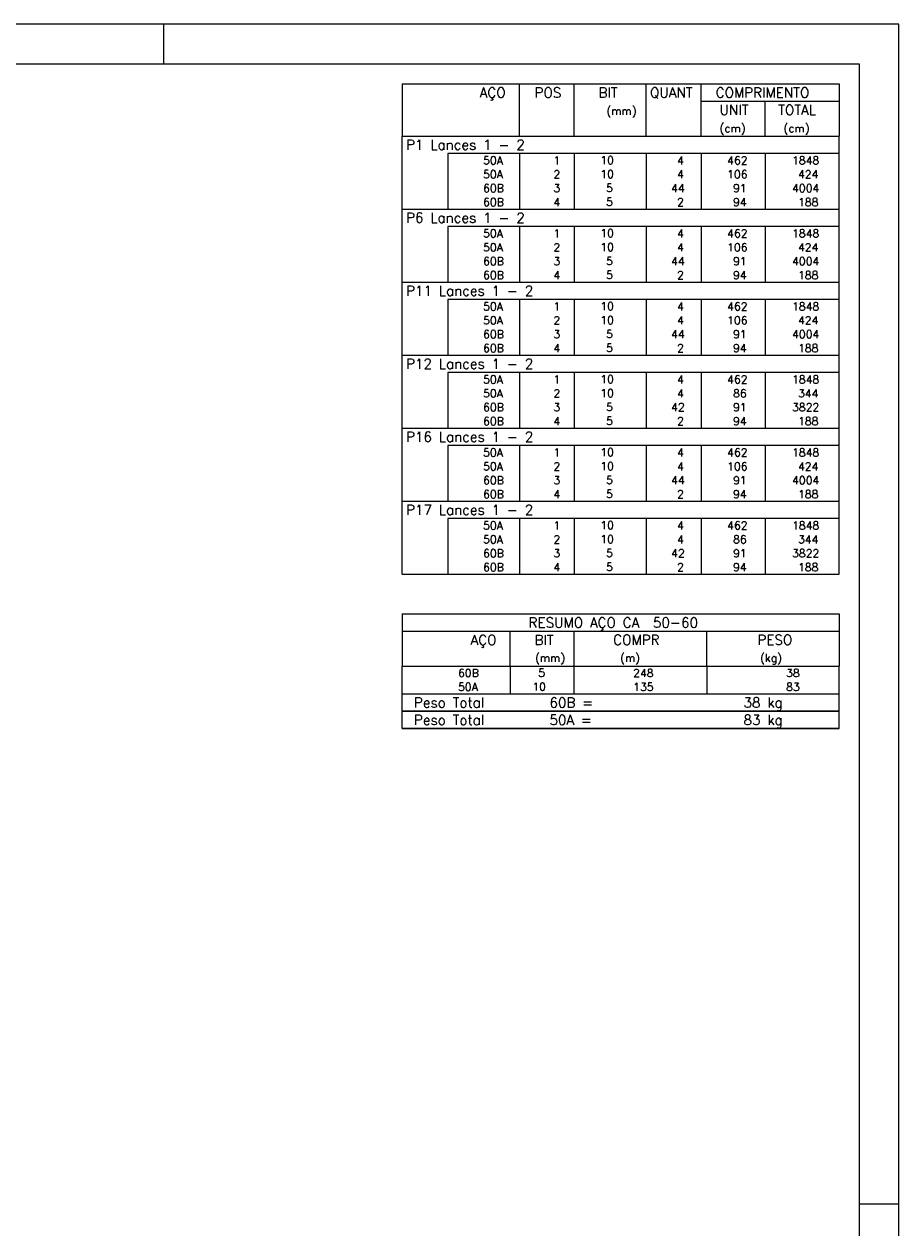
# Model space of a CAD drawing. Extents: x 0 to 84.1, y 0 to 59.4.
# Tile 6 of 6: x 62.1 to 84.1, y 29.1 to 59.4. Entities that reach past the tile are written whole.
import ezdxf

# ---------------------------------------------------------------- set-up
doc = ezdxf.new("R2010")
doc.units = 0
doc.header["$MEASUREMENT"] = 0
doc.layers.add('2', color=2, linetype='CONTINUOUS')
doc.styles.get("Standard").update_dxf_attribs({"font": 'ROMANS.SHX'})

msp = doc.modelspace()

# ---------------------------------------------------------------- linework, layer by layer
at = {"layer": '2', "linetype": 'Continuous'}
for p, q in [((84.100006, 59.400002), (0, 59.400002)), ((65.600006, 58.400002), (65.600006, 59.400002)), ((84.100006, 0), (84.100006, 59.400002)), ((71.6, 57.895002), (71.6, 56.582502)), ((71.6, 57.895002), (82.6, 57.895002)), ((74.55, 56.582502), (74.55, 57.895002)), ((75.93, 56.582502), (75.93, 57.895002)), ((77.74, 56.582502), (77.74, 57.895002)), ((79.12, 56.582502), (79.12, 57.895002)), ((82.6, 57.895002), (82.6, 56.582502)), ((79.12, 57.457502), (82.6, 57.457502)), ((80.73, 56.582502), (80.73, 57.457502)), ((71.6, 56.582502), (82.6, 56.582502)), ((71.6, 56.145002), (71.6, 56.582502)), ((71.6, 56.582502), (82.6, 56.582502)), ((82.6, 56.145002), (82.6, 56.582502)), ((71.6, 55.795002), (71.6, 56.145002)), ((82.6, 56.145002), (72.75, 56.145002)), ((72.75, 56.145002), (72.75, 55.795002)), ((74.55, 56.145002), (74.55, 55.795002)), ((75.93, 56.145002), (75.93, 55.795002)), ((77.74, 56.145002), (77.74, 55.795002)), ((79.12, 56.145002), (79.12, 55.795002)), ((80.73, 56.145002), (80.73, 55.795002)), ((82.6, 55.795002), (82.6, 56.145002)), ((71.6, 55.445002), (71.6, 55.795002)), ((72.75, 55.795002), (72.75, 55.445002)), ((74.55, 55.795002), (74.55, 55.445002)), ((75.93, 55.795002), (75.93, 55.445002)), ((77.74, 55.795002), (77.74, 55.445002)), ((79.12, 55.795002), (79.12, 55.445002)), ((80.73, 55.795002), (80.73, 55.445002)), ((82.6, 55.445002), (82.6, 55.795002)), ((71.6, 55.095002), (71.6, 55.445002)), ((72.75, 55.445002), (72.75, 55.095002)), ((74.55, 55.445002), (74.55, 55.095002)), ((75.93, 55.445002), (75.93, 55.095002)), ((77.74, 55.445002), (77.74, 55.095002)), ((79.12, 55.445002), (79.12, 55.095002)), ((80.73, 55.445002), (80.73, 55.095002)), ((82.6, 55.095002), (82.6, 55.445002)), ((71.6, 54.745002), (71.6, 55.095002)), ((72.75, 55.095002), (72.75, 54.745002)), ((74.55, 55.095002), (74.55, 54.745002)), ((75.93, 55.095002), (75.93, 54.745002)), ((77.74, 55.095002), (77.74, 54.745002)), ((79.12, 55.095002), (79.12, 54.745002)), ((80.73, 55.095002), (80.73, 54.745002)), ((82.6, 54.745002), (82.6, 55.095002)), ((71.6, 54.307502), (71.6, 54.745002)), ((71.6, 54.745002), (82.6, 54.745002)), ((82.6, 54.307502), (82.6, 54.745002)), ((71.6, 53.957502), (71.6, 54.307502)), ((82.6, 54.307502), (72.75, 54.307502)), ((72.75, 54.307502), (72.75, 53.957502)), ((74.55, 54.307502), (74.55, 53.957502)), ((75.93, 54.307502), (75.93, 53.957502)), ((77.74, 54.307502), (77.74, 53.957502)), ((79.12, 54.307502), (79.12, 53.957502)), ((80.73, 54.307502), (80.73, 53.957502)), ((82.6, 53.957502), (82.6, 54.307502)), ((71.6, 53.607502), (71.6, 53.957502)), ((72.75, 53.957502), (72.75, 53.607502)), ((74.55, 53.957502), (74.55, 53.607502)), ((75.93, 53.957502), (75.93, 53.607502)), ((77.74, 53.957502), (77.74, 53.607502)), ((79.12, 53.957502), (79.12, 53.607502)), ((80.73, 53.957502), (80.73, 53.607502)), ((82.6, 53.607502), (82.6, 53.957502)), ((71.6, 53.257502), (71.6, 53.607502)), ((72.75, 53.607502), (72.75, 53.257502)), ((74.55, 53.607502), (74.55, 53.257502)), ((75.93, 53.607502), (75.93, 53.257502)), ((77.74, 53.607502), (77.74, 53.257502)), ((79.12, 53.607502), (79.12, 53.257502)), ((80.73, 53.607502), (80.73, 53.257502)), ((82.6, 53.257502), (82.6, 53.607502)), ((71.6, 52.907502), (71.6, 53.257502)), ((72.75, 53.257502), (72.75, 52.907502)), ((74.55, 53.257502), (74.55, 52.907502)), ((75.93, 53.257502), (75.93, 52.907502)), ((77.74, 53.257502), (77.74, 52.907502)), ((79.12, 53.257502), (79.12, 52.907502)), ((80.73, 53.257502), (80.73, 52.907502)), ((82.6, 52.907502), (82.6, 53.257502)), ((71.6, 52.470002), (71.6, 52.907502)), ((71.6, 52.907502), (82.6, 52.907502)), ((82.6, 52.470002), (82.6, 52.907502)), ((71.6, 52.120002), (71.6, 52.470002)), ((82.6, 52.470002), (72.75, 52.470002)), ((72.75, 52.470002), (72.75, 52.120002)), ((74.55, 52.470002), (74.55, 52.120002)), ((75.93, 52.470002), (75.93, 52.120002)), ((77.74, 52.470002), (77.74, 52.120002)), ((79.12, 52.470002), (79.12, 52.120002)), ((80.73, 52.470002), (80.73, 52.120002)), ((82.6, 52.120002), (82.6, 52.470002)), ((71.6, 51.770002), (71.6, 52.120002)), ((72.75, 52.120002), (72.75, 51.770002)), ((74.55, 52.120002), (74.55, 51.770002)), ((75.93, 52.120002), (75.93, 51.770002)), ((77.74, 52.120002), (77.74, 51.770002)), ((79.12, 52.120002), (79.12, 51.770002)), ((80.73, 52.120002), (80.73, 51.770002)), ((82.6, 51.770002), (82.6, 52.120002)), ((71.6, 51.420003), (71.6, 51.770002)), ((72.75, 51.770002), (72.75, 51.420003)), ((74.55, 51.770002), (74.55, 51.420003)), ((75.93, 51.770002), (75.93, 51.420003)), ((77.74, 51.770002), (77.74, 51.420003)), ((79.12, 51.770002), (79.12, 51.420003)), ((80.73, 51.770002), (80.73, 51.420003)), ((82.6, 51.420003), (82.6, 51.770002)), ((71.6, 51.070003), (71.6, 51.420003)), ((72.75, 51.420003), (72.75, 51.070003)), ((74.55, 51.420003), (74.55, 51.070003)), ((75.93, 51.420003), (75.93, 51.070003)), ((77.74, 51.420003), (77.74, 51.070003)), ((79.12, 51.420003), (79.12, 51.070003)), ((80.73, 51.420003), (80.73, 51.070003)), ((82.6, 51.070003), (82.6, 51.420003)), ((71.6, 50.632503), (71.6, 51.070003)), ((71.6, 51.070003), (82.6, 51.070003)), ((82.6, 50.632503), (82.6, 51.070003)), ((71.6, 50.282503), (71.6, 50.632503)), ((82.6, 50.632503), (72.75, 50.632503)), ((72.75, 50.632503), (72.75, 50.282503)), ((74.55, 50.632503), (74.55, 50.282503)), ((75.93, 50.632503), (75.93, 50.282503)), ((77.74, 50.632503), (77.74, 50.282503)), ((79.12, 50.632503), (79.12, 50.282503)), ((80.73, 50.632503), (80.73, 50.282503)), ((82.6, 50.282503), (82.6, 50.632503)), ((71.6, 49.932503), (71.6, 50.282503)), ((72.75, 50.282503), (72.75, 49.932503)), ((74.55, 50.282503), (74.55, 49.932503)), ((75.93, 50.282503), (75.93, 49.932503)), ((77.74, 50.282503), (77.74, 49.932503)), ((79.12, 50.282503), (79.12, 49.932503)), ((80.73, 50.282503), (80.73, 49.932503)), ((82.6, 49.932503), (82.6, 50.282503)), ((71.6, 49.582503), (71.6, 49.932503)), ((72.75, 49.932503), (72.75, 49.582503)), ((74.55, 49.932503), (74.55, 49.582503)), ((75.93, 49.932503), (75.93, 49.582503)), ((77.74, 49.932503), (77.74, 49.582503)), ((79.12, 49.932503), (79.12, 49.582503)), ((80.73, 49.932503), (80.73, 49.582503)), ((82.6, 49.582503), (82.6, 49.932503)), ((71.6, 49.232503), (71.6, 49.582503)), ((72.75, 49.582503), (72.75, 49.232503)), ((74.55, 49.582503), (74.55, 49.232503)), ((75.93, 49.582503), (75.93, 49.232503)), ((77.74, 49.582503), (77.74, 49.232503)), ((79.12, 49.582503), (79.12, 49.232503)), ((80.73, 49.582503), (80.73, 49.232503)), ((82.6, 49.232503), (82.6, 49.582503)), ((71.6, 48.795003), (71.6, 49.232503)), ((71.6, 49.232503), (82.6, 49.232503)), ((82.6, 48.795003), (82.6, 49.232503)), ((71.6, 48.445003), (71.6, 48.795003)), ((82.6, 48.795003), (72.75, 48.795003)), ((72.75, 48.795003), (72.75, 48.445003)), ((74.55, 48.795003), (74.55, 48.445003)), ((75.93, 48.795003), (75.93, 48.445003)), ((77.74, 48.795003), (77.74, 48.445003)), ((79.12, 48.795003), (79.12, 48.445003)), ((80.73, 48.795003), (80.73, 48.445003)), ((82.6, 48.445003), (82.6, 48.795003)), ((71.6, 48.095003), (71.6, 48.445003)), ((72.75, 48.445003), (72.75, 48.095003)), ((74.55, 48.445003), (74.55, 48.095003)), ((75.93, 48.445003), (75.93, 48.095003)), ((77.74, 48.445003), (77.74, 48.095003)), ((79.12, 48.445003), (79.12, 48.095003)), ((80.73, 48.445003), (80.73, 48.095003)), ((82.6, 48.095003), (82.6, 48.445003)), ((71.6, 47.745003), (71.6, 48.095003)), ((72.75, 48.095003), (72.75, 47.745003)), ((74.55, 48.095003), (74.55, 47.745003)), ((75.93, 48.095003), (75.93, 47.745003)), ((77.74, 48.095003), (77.74, 47.745003)), ((79.12, 48.095003), (79.12, 47.745003)), ((80.73, 48.095003), (80.73, 47.745003)), ((82.6, 47.745003), (82.6, 48.095003)), ((71.6, 47.395003), (71.6, 47.745003)), ((72.75, 47.745003), (72.75, 47.395003)), ((74.55, 47.745003), (74.55, 47.395003)), ((75.93, 47.745003), (75.93, 47.395003)), ((77.74, 47.745003), (77.74, 47.395003)), ((79.12, 47.745003), (79.12, 47.395003)), ((80.73, 47.745003), (80.73, 47.395003)), ((82.6, 47.395003), (82.6, 47.745003)), ((71.6, 46.957503), (71.6, 47.395003)), ((71.6, 47.395003), (82.6, 47.395003)), ((82.6, 46.957503), (82.6, 47.395003)), ((71.6, 46.607504), (71.6, 46.957503)), ((82.6, 46.957503), (72.75, 46.957503)), ((72.75, 46.957503), (72.75, 46.607504)), ((74.55, 46.957503), (74.55, 46.607504)), ((75.93, 46.957503), (75.93, 46.607504)), ((77.74, 46.957503), (77.74, 46.607504)), ((79.12, 46.957503), (79.12, 46.607504)), ((80.73, 46.957503), (80.73, 46.607504)), ((82.6, 46.607504), (82.6, 46.957503)), ((71.6, 46.257504), (71.6, 46.607504)), ((72.75, 46.607504), (72.75, 46.257504)), ((74.55, 46.607504), (74.55, 46.257504)), ((75.93, 46.607504), (75.93, 46.257504)), ((77.74, 46.607504), (77.74, 46.257504)), ((79.12, 46.607504), (79.12, 46.257504)), ((80.73, 46.607504), (80.73, 46.257504)), ((82.6, 46.257504), (82.6, 46.607504)), ((71.6, 45.907504), (71.6, 46.257504)), ((72.75, 46.257504), (72.75, 45.907504)), ((74.55, 46.257504), (74.55, 45.907504)), ((75.93, 46.257504), (75.93, 45.907504)), ((77.74, 46.257504), (77.74, 45.907504)), ((79.12, 46.257504), (79.12, 45.907504)), ((80.73, 46.257504), (80.73, 45.907504)), ((82.6, 45.907504), (82.6, 46.257504)), ((71.6, 45.557504), (71.6, 45.907504)), ((72.75, 45.907504), (72.75, 45.557504)), ((74.55, 45.907504), (74.55, 45.557504)), ((75.93, 45.907504), (75.93, 45.557504)), ((77.74, 45.907504), (77.74, 45.557504)), ((79.12, 45.907504), (79.12, 45.557504)), ((80.73, 45.907504), (80.73, 45.557504)), ((82.6, 45.557504), (82.6, 45.907504)), ((71.6, 45.557504), (82.6, 45.557504)), ((71.6, 44.557504), (71.6, 43.245004)), ((71.6, 44.557504), (82.6, 44.557504)), ((82.6, 44.557504), (82.6, 43.245004)), ((71.6, 44.120004), (82.6, 44.120004)), ((74.32, 43.245004), (74.32, 44.120004)), ((75.93, 43.245004), (75.93, 44.120004)), ((79.265, 43.245004), (79.265, 44.120004)), ((71.6, 43.245004), (82.6, 43.245004)), ((71.6, 42.895003), (71.6, 43.245004)), ((74.32, 43.245004), (74.32, 42.895004)), ((75.93, 42.895003), (75.93, 43.245004)), ((79.265, 43.245004), (79.265, 42.895003)), ((82.6, 42.895003), (82.6, 43.245004)), ((71.6, 42.545003), (71.6, 42.895003)), ((74.32, 42.895003), (74.32, 42.545004)), ((75.93, 42.545003), (75.93, 42.895003)), ((79.265, 42.895003), (79.265, 42.545003)), ((82.6, 42.545003), (82.6, 42.895003)), ((71.6, 42.545003), (82.6, 42.545003)), ((71.6, 42.107503), (71.6, 42.545003)), ((71.6, 42.545003), (82.6, 42.545003)), ((82.6, 42.107503), (82.6, 42.545003)), ((82.6, 42.107503), (71.6, 42.107503)), ((71.6, 41.670003), (71.6, 42.107503)), ((71.6, 42.107503), (82.6, 42.107503)), ((82.6, 41.670003), (82.6, 42.107503)), ((82.6, 41.670003), (71.6, 41.670003)), ((71.6, 41.670003), (82.6, 41.670003)), ((84.100006, 29.700001), (83.100006, 29.700001))]:
    msp.add_line(p, q, dxfattribs=at)
msp.add_lwpolyline([(83.100006, 1), (2.5, 1), (2.5, 58.400002), (83.100006, 58.400002), (83.100006, 1)], dxfattribs=at)

# ---------------------------------------------------------------- texts
for s, height, p in [('AÇO', 0.25, (73.54958, 57.551252)), ('POS', 0.25, (74.93, 57.551252)), ('BIT', 0.25, (76.54, 57.551252)), ('QUANT', 0.25, (77.836489, 57.551252)), ('COMPRIMENTO', 0.25, (79.489469, 57.551252)), ('(mm)', 0.2, (76.74, 57.113752)), ('UNIT', 0.25, (79.586854, 57.113752)), ('TOTAL', 0.25, (81.059307, 57.113752)), ('(cm)', 0.2, (79.586854, 56.676252)), ('(cm)', 0.2, (81.196854, 56.676252)), ('P1 Lances 1 - 2', 0.25, (71.695798, 56.238752)), ('     50A', 0.2, (72.889661, 55.870001)), ('  1', 0.2, (75.13, 55.870001)), ('   10  ', 0.2, (76.136543, 55.876045)), ('    4', 0.2, (77.92, 55.870001)), ('   462', 0.2, (79.33, 55.870001)), ('   1848', 0.2, (80.963622, 55.870001)), ('     50A', 0.2, (72.889661, 55.520002)), ('  2', 0.2, (75.13, 55.520002)), ('   10  ', 0.2, (76.136543, 55.526045)), ('    4', 0.2, (77.92, 55.520002)), ('   106', 0.2, (79.33, 55.520002)), ('    424', 0.2, (80.963622, 55.520002)), ('     60B', 0.2, (72.889661, 55.170002)), ('  3', 0.2, (75.13, 55.170002)), ('    5  ', 0.2, (76.136543, 55.176046)), ('   44', 0.2, (77.92, 55.170002)), ('    91', 0.2, (79.33, 55.170002)), ('   4004', 0.2, (80.963622, 55.170002)), ('     60B', 0.2, (72.889661, 54.820002)), ('  4', 0.2, (75.13, 54.820002)), ('    5  ', 0.2, (76.136543, 54.826046)), ('    2', 0.2, (77.92, 54.820002)), ('    94', 0.2, (79.33, 54.820002)), ('    188', 0.2, (80.963622, 54.820002)), ('P6 Lances 1 - 2', 0.25, (71.695798, 54.401252)), ('     50A', 0.2, (72.889661, 54.032502)), ('  1', 0.2, (75.13, 54.032502)), ('   10  ', 0.2, (76.136543, 54.038546)), ('    4', 0.2, (77.92, 54.032502)), ('   462', 0.2, (79.33, 54.032502)), ('   1848', 0.2, (80.963622, 54.032502)), ('     50A', 0.2, (72.889661, 53.682502)), ('  2', 0.2, (75.13, 53.682502)), ('   10  ', 0.2, (76.136543, 53.688546)), ('    4', 0.2, (77.92, 53.682502)), ('   106', 0.2, (79.33, 53.682502)), ('    424', 0.2, (80.963622, 53.682502)), ('     60B', 0.2, (72.889661, 53.332502)), ('  3', 0.2, (75.13, 53.332502)), ('    5  ', 0.2, (76.136543, 53.338546)), ('   44', 0.2, (77.92, 53.332502)), ('    91', 0.2, (79.33, 53.332502)), ('   4004', 0.2, (80.963622, 53.332502)), ('     60B', 0.2, (72.889661, 52.982502)), ('  4', 0.2, (75.13, 52.982502)), ('    5  ', 0.2, (76.136543, 52.988546)), ('    2', 0.2, (77.92, 52.982502)), ('    94', 0.2, (79.33, 52.982502)), ('    188', 0.2, (80.963622, 52.982502)), ('P11 Lances 1 - 2', 0.25, (71.695798, 52.563752)), ('     50A', 0.2, (72.889661, 52.195002)), ('  1', 0.2, (75.13, 52.195002)), ('   10  ', 0.2, (76.136543, 52.201046)), ('    4', 0.2, (77.92, 52.195002)), ('   462', 0.2, (79.33, 52.195002)), ('   1848', 0.2, (80.963622, 52.195002)), ('     50A', 0.2, (72.889661, 51.845002)), ('  2', 0.2, (75.13, 51.845002)), ('   10  ', 0.2, (76.136543, 51.851046)), ('    4', 0.2, (77.92, 51.845002)), ('   106', 0.2, (79.33, 51.845002)), ('    424', 0.2, (80.963622, 51.845002)), ('     60B', 0.2, (72.889661, 51.495002)), ('  3', 0.2, (75.13, 51.495002)), ('    5  ', 0.2, (76.136543, 51.501046)), ('   44', 0.2, (77.92, 51.495002)), ('    91', 0.2, (79.33, 51.495002)), ('   4004', 0.2, (80.963622, 51.495002)), ('     60B', 0.2, (72.889661, 51.145002)), ('  4', 0.2, (75.13, 51.145002)), ('    5  ', 0.2, (76.136543, 51.151046)), ('    2', 0.2, (77.92, 51.145002)), ('    94', 0.2, (79.33, 51.145002)), ('    188', 0.2, (80.963622, 51.145002)), ('P12 Lances 1 - 2', 0.25, (71.695798, 50.726253)), ('     50A', 0.2, (72.889661, 50.357503)), ('  1', 0.2, (75.13, 50.357503)), ('   10  ', 0.2, (76.136543, 50.363546)), ('    4', 0.2, (77.92, 50.357503)), ('   462', 0.2, (79.33, 50.357503)), ('   1848', 0.2, (80.963622, 50.357503)), ('     50A', 0.2, (72.889661, 50.007503)), ('  2', 0.2, (75.13, 50.007503)), ('   10  ', 0.2, (76.136543, 50.013547)), ('    4', 0.2, (77.92, 50.007503)), ('    86', 0.2, (79.33, 50.007503)), ('    344', 0.2, (80.963622, 50.007503)), ('     60B', 0.2, (72.889661, 49.657503)), ('  3', 0.2, (75.13, 49.657503)), ('    5  ', 0.2, (76.136543, 49.663547)), ('   42', 0.2, (77.92, 49.657503)), ('    91', 0.2, (79.33, 49.657503)), ('   3822', 0.2, (80.963622, 49.657503)), ('     60B', 0.2, (72.889661, 49.307503)), ('  4', 0.2, (75.13, 49.307503)), ('    5  ', 0.2, (76.136543, 49.313547)), ('    2', 0.2, (77.92, 49.307503)), ('    94', 0.2, (79.33, 49.307503)), ('    188', 0.2, (80.963622, 49.307503)), ('P16 Lances 1 - 2', 0.25, (71.695798, 48.888753)), ('     50A', 0.2, (72.889661, 48.520003)), ('  1', 0.2, (75.13, 48.520003)), ('   10  ', 0.2, (76.136543, 48.526047)), ('    4', 0.2, (77.92, 48.520003)), ('   462', 0.2, (79.33, 48.520003)), ('   1848', 0.2, (80.963622, 48.520003)), ('     50A', 0.2, (72.889661, 48.170003)), ('  2', 0.2, (75.13, 48.170003)), ('   10  ', 0.2, (76.136543, 48.176047)), ('    4', 0.2, (77.92, 48.170003)), ('   106', 0.2, (79.33, 48.170003)), ('    424', 0.2, (80.963622, 48.170003)), ('     60B', 0.2, (72.889661, 47.820003)), ('  3', 0.2, (75.13, 47.820003)), ('    5  ', 0.2, (76.136543, 47.826047)), ('   44', 0.2, (77.92, 47.820003)), ('    91', 0.2, (79.33, 47.820003)), ('   4004', 0.2, (80.963622, 47.820003)), ('     60B', 0.2, (72.889661, 47.470003)), ('  4', 0.2, (75.13, 47.470003)), ('    5  ', 0.2, (76.136543, 47.476047)), ('    2', 0.2, (77.92, 47.470003)), ('    94', 0.2, (79.33, 47.470003)), ('    188', 0.2, (80.963622, 47.470003)), ('P17 Lances 1 - 2', 0.25, (71.695798, 47.051253)), ('     50A', 0.2, (72.889661, 46.682503)), ('  1', 0.2, (75.13, 46.682503)), ('   10  ', 0.2, (76.136543, 46.688547)), ('    4', 0.2, (77.92, 46.682503)), ('   462', 0.2, (79.33, 46.682503)), ('   1848', 0.2, (80.963622, 46.682503)), ('     50A', 0.2, (72.889661, 46.332503)), ('  2', 0.2, (75.13, 46.332503)), ('   10  ', 0.2, (76.136543, 46.338547)), ('    4', 0.2, (77.92, 46.332503)), ('    86', 0.2, (79.33, 46.332503)), ('    344', 0.2, (80.963622, 46.332503)), ('     60B', 0.2, (72.889661, 45.982504)), ('  3', 0.2, (75.13, 45.982504)), ('    5  ', 0.2, (76.136543, 45.988547)), ('   42', 0.2, (77.92, 45.982504)), ('    91', 0.2, (79.33, 45.982504)), ('   3822', 0.2, (80.963622, 45.982504)), ('     60B', 0.2, (72.889661, 45.632504)), ('  4', 0.2, (75.13, 45.632504)), ('    5  ', 0.2, (76.136543, 45.638548)), ('    2', 0.2, (77.92, 45.632504)), ('    94', 0.2, (79.33, 45.632504)), ('    188', 0.2, (80.963622, 45.632504)), ('RESUMO AÇO CA  50-60', 0.25, (74.780497, 44.213754)), ('AÇO', 0.25, (73.31958, 43.776254)), ('BIT', 0.25, (74.93, 43.776254)), ('COMPR', 0.25, (76.908841, 43.779855)), ('PESO', 0.25, (80.53784, 43.779855)), ('(mm)', 0.2, (74.943861, 43.348754)), ('(m)', 0.2, (77.086146, 43.348754)), ('(kg)', 0.2, (80.606442, 43.348754)), ('     60B', 0.2, (72.259661, 42.970004)), ('    5  ', 0.2, (74.426542, 42.976048)), ('     248', 0.2, (76.667658, 42.970004)), ('     38', 0.2, (80.515265, 42.970004)), ('     50A', 0.2, (72.259661, 42.620003)), ('   10  ', 0.2, (74.426542, 42.626047)), ('     135', 0.2, (76.667658, 42.620004)), ('     83', 0.2, (80.515265, 42.620004)), ('Peso Total        60B =', 0.25, (71.892829, 42.201253)), ('     38 kg', 0.25, (79.257004, 42.201253)), ('Peso Total        50A =', 0.25, (71.892829, 41.763753)), ('     83 kg', 0.25, (79.257004, 41.763753))]:
    msp.add_text(s, height=height, dxfattribs=at).set_placement(p)

doc.saveas('drawing.dxf')
